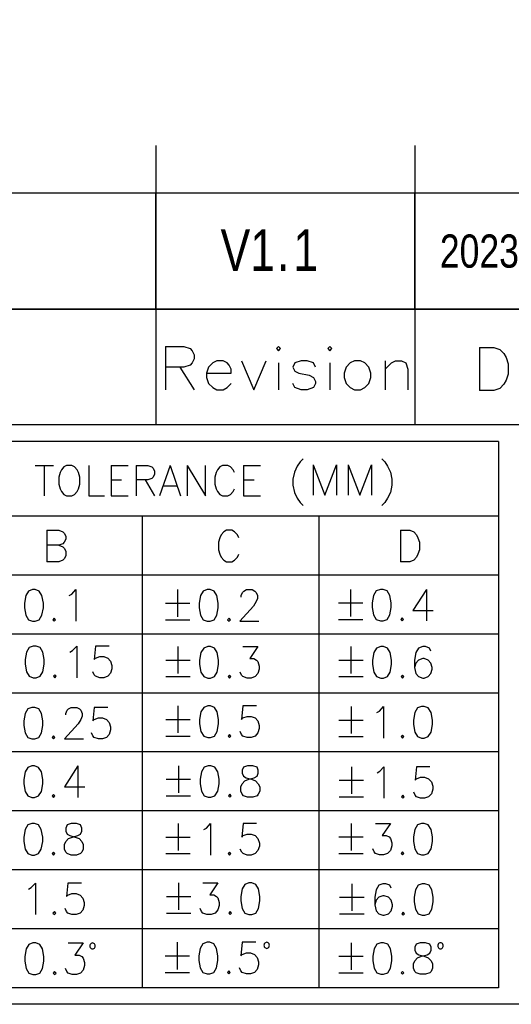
# Model space of a CAD drawing. Extents: x 0 to 189, y 4 to 276.
# Tile 3 of 6: x 138 to 161, y 4 to 51. Entities that reach past the tile are written whole.
import ezdxf

# ---------------------------------------------------------------- set-up
doc = ezdxf.new("R2010")
doc.units = 0
doc.header["$LTSCALE"] = 19.36
doc.layers.get('0').update_dxf_attribs({"linetype": 'CONTINUOUS'})
doc.styles.get("Standard").update_dxf_attribs({"font": 'txt', "width": 0.8})

msp = doc.modelspace()

# ---------------------------------------------------------------- linework, layer by layer
at = {"color": 0, "linetype": 'Continuous'}
for p, q in [((144.08, 45.028), (144.08, 31.562)), ((156.54, 45.028), (156.54, 31.562)), ((188.542, 42.726), (113.282, 42.726)), ((144.08, 37.144), (144.08, 42.726)), ((156.54, 37.144), (156.54, 42.726)), ((188.542, 37.144), (113.282, 37.144)), ((113.282, 37.144), (188.542, 37.144)), ((144.541, 35.339), (145.43, 35.339)), ((144.541, 35.339), (144.541, 33.263)), ((145.43, 35.339), (145.728, 35.239)), ((145.728, 35.239), (145.825, 35.142)), ((145.825, 35.142), (145.924, 34.944)), ((149.976, 35.339), (149.877, 35.239)), ((149.877, 35.239), (149.976, 35.142)), ((150.075, 35.239), (149.976, 35.339)), ((149.976, 35.142), (150.075, 35.239)), ((152.446, 35.339), (152.349, 35.239)), ((152.349, 35.239), (152.446, 35.142)), ((152.545, 35.239), (152.446, 35.339)), ((152.446, 35.142), (152.545, 35.239)), ((159.646, 35.303), (160.337, 35.303)), ((159.646, 35.303), (159.646, 33.228)), ((160.337, 35.303), (160.634, 35.204)), ((160.634, 35.204), (160.831, 35.006)), ((145.924, 34.745), (145.825, 34.549)), ((145.924, 34.944), (145.924, 34.745)), ((147.012, 34.646), (146.815, 34.549)), ((147.309, 34.646), (147.012, 34.646)), ((147.506, 34.549), (147.309, 34.646)), ((148.198, 34.646), (148.791, 33.263)), ((148.791, 33.263), (149.383, 34.646)), ((151.063, 34.646), (150.767, 34.549)), ((151.359, 34.646), (151.063, 34.646)), ((151.656, 34.549), (151.359, 34.646)), ((153.633, 34.646), (153.434, 34.549)), ((153.929, 34.646), (153.633, 34.646)), ((154.127, 34.549), (153.929, 34.646)), ((155.115, 34.646), (155.115, 33.263)), ((155.411, 34.549), (155.609, 34.646)), ((155.609, 34.646), (155.905, 34.646)), ((155.905, 34.646), (156.103, 34.549)), ((160.831, 35.006), (160.93, 34.809)), ((160.93, 34.809), (161.029, 34.512)), ((145.43, 34.35), (144.541, 34.35)), ((145.233, 34.35), (145.924, 33.263)), ((145.728, 34.45), (145.43, 34.35)), ((145.825, 34.549), (145.728, 34.45)), ((146.617, 34.35), (146.517, 34.053)), ((146.815, 34.549), (146.617, 34.35)), ((147.605, 34.45), (147.506, 34.549)), ((147.704, 34.251), (147.605, 34.45)), ((147.704, 34.053), (147.704, 34.251)), ((149.976, 34.549), (149.976, 33.263)), ((150.767, 34.549), (150.668, 34.35)), ((150.668, 34.35), (150.767, 34.152)), ((151.756, 34.35), (151.656, 34.549)), ((152.446, 34.549), (152.446, 33.263)), ((153.238, 34.35), (153.139, 34.053)), ((153.434, 34.549), (153.238, 34.35)), ((154.325, 34.35), (154.127, 34.549)), ((154.423, 34.053), (154.325, 34.35)), ((155.115, 34.251), (155.411, 34.549)), ((156.103, 34.549), (156.202, 34.251)), ((156.202, 34.251), (156.202, 33.263)), ((161.029, 34.512), (161.029, 34.018)), ((146.517, 34.053), (147.704, 34.053)), ((146.517, 34.053), (146.517, 33.856)), ((146.517, 33.856), (146.617, 33.559)), ((150.767, 34.152), (150.964, 34.053)), ((150.964, 34.053), (151.458, 33.955)), ((151.458, 33.955), (151.656, 33.856)), ((151.656, 33.856), (151.756, 33.658)), ((153.139, 34.053), (153.139, 33.856)), ((153.139, 33.856), (153.238, 33.559)), ((154.325, 33.559), (154.423, 33.856)), ((154.423, 33.856), (154.423, 34.053)), ((160.93, 33.722), (160.831, 33.523)), ((161.029, 34.018), (160.93, 33.722)), ((146.617, 33.559), (146.815, 33.362)), ((146.815, 33.362), (147.012, 33.263)), ((147.012, 33.263), (147.309, 33.263)), ((147.309, 33.263), (147.506, 33.362)), ((147.506, 33.362), (147.704, 33.559)), ((150.767, 33.362), (150.668, 33.559)), ((151.063, 33.263), (150.767, 33.362)), ((151.359, 33.263), (151.063, 33.263)), ((151.656, 33.362), (151.359, 33.263)), ((151.756, 33.559), (151.656, 33.362)), ((151.756, 33.658), (151.756, 33.559)), ((153.238, 33.559), (153.434, 33.362)), ((153.434, 33.362), (153.633, 33.263)), ((153.633, 33.263), (153.929, 33.263)), ((153.929, 33.263), (154.127, 33.362)), ((154.127, 33.362), (154.325, 33.559)), ((160.337, 33.228), (159.646, 33.228)), ((160.634, 33.325), (160.337, 33.228)), ((160.831, 33.523), (160.634, 33.325)), ((188.542, 31.562), (113.282, 31.562)), ((160.56, 30.771), (114.073, 30.771)), ((160.56, 30.771), (160.56, 4.444)), ((151.163, 29.929), (151.022, 29.789)), ((154.947, 29.929), (155.089, 29.789)), ((138.265, 29.616), (139.147, 29.616)), ((138.706, 29.616), (138.706, 28.142)), ((139.652, 29.544), (139.528, 29.405)), ((139.779, 29.616), (139.652, 29.544)), ((140.032, 29.616), (139.779, 29.616)), ((140.157, 29.544), (140.032, 29.616)), ((140.284, 29.405), (140.157, 29.544)), ((140.852, 29.616), (140.852, 28.142)), ((141.924, 29.616), (142.744, 29.616)), ((141.924, 29.616), (141.924, 28.142)), ((143.124, 29.616), (143.69, 29.616)), ((143.124, 29.616), (143.124, 28.142)), ((143.69, 29.616), (143.88, 29.544)), ((143.88, 29.544), (143.943, 29.475)), ((143.943, 29.475), (144.007, 29.335)), ((144.762, 29.616), (144.258, 28.142)), ((144.762, 29.616), (145.267, 28.142)), ((145.584, 29.616), (146.467, 28.142)), ((145.584, 29.616), (145.584, 28.142)), ((146.467, 28.142), (146.467, 29.616)), ((147.161, 29.544), (147.035, 29.405)), ((147.286, 29.616), (147.161, 29.544)), ((147.539, 29.616), (147.286, 29.616)), ((147.666, 29.544), (147.539, 29.616)), ((147.791, 29.405), (147.666, 29.544)), ((148.295, 29.616), (149.117, 29.616)), ((148.295, 29.616), (148.295, 28.142)), ((150.882, 29.578), (150.741, 29.297)), ((151.022, 29.789), (150.882, 29.578)), ((151.653, 29.648), (152.215, 28.176)), ((151.653, 29.648), (151.653, 28.176)), ((152.215, 28.176), (152.774, 29.648)), ((152.774, 29.648), (152.774, 28.176)), ((153.336, 29.648), (153.896, 28.176)), ((153.336, 29.648), (153.336, 28.176)), ((153.896, 28.176), (154.457, 29.648)), ((154.457, 29.648), (154.457, 28.176)), ((155.089, 29.789), (155.228, 29.578)), ((155.228, 29.578), (155.367, 29.297)), ((139.464, 29.266), (139.401, 29.054)), ((139.401, 29.054), (139.401, 28.704)), ((139.528, 29.405), (139.464, 29.266)), ((140.347, 29.266), (140.284, 29.405)), ((140.41, 29.054), (140.347, 29.266)), ((140.41, 28.704), (140.41, 29.054)), ((143.88, 28.985), (143.69, 28.913)), ((143.943, 29.054), (143.88, 28.985)), ((144.007, 29.194), (143.943, 29.054)), ((144.007, 29.335), (144.007, 29.194)), ((146.971, 29.266), (146.908, 29.054)), ((146.908, 29.054), (146.908, 28.704)), ((147.035, 29.405), (146.971, 29.266)), ((147.854, 29.266), (147.791, 29.405)), ((150.741, 29.297), (150.671, 28.947)), ((150.671, 28.947), (150.671, 28.668)), ((155.367, 29.297), (155.439, 28.947)), ((155.439, 28.947), (155.439, 28.668)), ((139.401, 28.704), (139.464, 28.493)), ((139.464, 28.493), (139.528, 28.353)), ((140.284, 28.353), (140.347, 28.493)), ((140.347, 28.493), (140.41, 28.704)), ((141.924, 28.913), (142.429, 28.913)), ((143.69, 28.913), (143.124, 28.913)), ((143.565, 28.913), (144.007, 28.142)), ((144.448, 28.634), (145.079, 28.634)), ((146.908, 28.704), (146.971, 28.493)), ((146.971, 28.493), (147.035, 28.353)), ((147.791, 28.353), (147.854, 28.493)), ((148.295, 28.913), (148.8, 28.913)), ((150.671, 28.668), (150.741, 28.317)), ((155.439, 28.668), (155.367, 28.317)), ((139.528, 28.353), (139.652, 28.212)), ((139.652, 28.212), (139.779, 28.142)), ((139.779, 28.142), (140.032, 28.142)), ((140.032, 28.142), (140.157, 28.212)), ((140.157, 28.212), (140.284, 28.353)), ((140.852, 28.142), (141.61, 28.142)), ((141.924, 28.142), (142.744, 28.142)), ((147.035, 28.353), (147.161, 28.212)), ((147.161, 28.212), (147.286, 28.142)), ((147.286, 28.142), (147.539, 28.142)), ((147.539, 28.142), (147.666, 28.212)), ((147.666, 28.212), (147.791, 28.353)), ((148.295, 28.142), (149.117, 28.142)), ((150.741, 28.317), (150.882, 28.037)), ((150.882, 28.037), (151.022, 27.825)), ((155.228, 28.037), (155.089, 27.825)), ((155.367, 28.317), (155.228, 28.037)), ((151.022, 27.825), (151.163, 27.686)), ((155.089, 27.825), (154.947, 27.686)), ((160.56, 27.173), (126.684, 27.173)), ((143.421, 27.173), (143.421, 4.444)), ((151.916, 27.173), (151.916, 4.444)), ((138.822, 26.491), (139.409, 26.491)), ((138.822, 26.491), (138.822, 24.97)), ((139.409, 26.491), (139.604, 26.419)), ((139.604, 26.419), (139.669, 26.347)), ((139.669, 26.347), (139.735, 26.201)), ((139.735, 26.201), (139.735, 26.058)), ((147.151, 26.13), (147.085, 25.912)), ((147.214, 26.273), (147.151, 26.13)), ((147.345, 26.419), (147.214, 26.273)), ((147.476, 26.491), (147.345, 26.419)), ((147.736, 26.491), (147.476, 26.491)), ((147.867, 26.419), (147.736, 26.491)), ((147.998, 26.273), (147.867, 26.419)), ((148.063, 26.13), (147.998, 26.273)), ((155.845, 26.491), (156.301, 26.491)), ((155.845, 26.491), (155.845, 24.97)), ((156.301, 26.491), (156.497, 26.419)), ((156.497, 26.419), (156.626, 26.273)), ((156.626, 26.273), (156.691, 26.13)), ((156.691, 26.13), (156.757, 25.912)), ((139.409, 25.766), (138.822, 25.766)), ((139.604, 25.84), (139.409, 25.766)), ((139.409, 25.766), (139.604, 25.695)), ((139.669, 25.912), (139.604, 25.84)), ((139.604, 25.695), (139.669, 25.623)), ((139.735, 26.058), (139.669, 25.912)), ((139.669, 25.623), (139.735, 25.477)), ((147.085, 25.912), (147.085, 25.549)), ((156.757, 25.912), (156.757, 25.549)), ((139.735, 25.26), (139.669, 25.114)), ((139.735, 25.477), (139.735, 25.26)), ((147.085, 25.549), (147.151, 25.331)), ((147.151, 25.331), (147.214, 25.188)), ((147.214, 25.188), (147.345, 25.042)), ((147.867, 25.042), (147.998, 25.188)), ((147.998, 25.188), (148.063, 25.331)), ((156.626, 25.188), (156.497, 25.042)), ((156.691, 25.331), (156.626, 25.188)), ((156.757, 25.549), (156.691, 25.331)), ((139.409, 24.97), (138.822, 24.97)), ((139.604, 25.042), (139.409, 24.97)), ((139.669, 25.114), (139.604, 25.042)), ((147.345, 25.042), (147.476, 24.97)), ((147.476, 24.97), (147.736, 24.97)), ((147.736, 24.97), (147.867, 25.042)), ((156.301, 24.97), (155.845, 24.97)), ((156.497, 25.042), (156.301, 24.97)), ((160.56, 24.332), (114.073, 24.332)), ((137.813, 23.34), (137.747, 22.979)), ((137.944, 23.558), (137.813, 23.34)), ((138.138, 23.632), (137.944, 23.558)), ((138.269, 23.632), (138.138, 23.632)), ((138.465, 23.558), (138.269, 23.632)), ((138.594, 23.34), (138.465, 23.558)), ((138.66, 22.979), (138.594, 23.34)), ((139.899, 23.34), (140.03, 23.414)), ((140.03, 23.414), (140.224, 23.632)), ((140.224, 23.632), (140.224, 22.109)), ((145.119, 23.632), (145.119, 22.326)), ((146.228, 23.342), (146.163, 22.979)), ((146.357, 23.56), (146.228, 23.342)), ((146.553, 23.632), (146.357, 23.56)), ((146.684, 23.632), (146.553, 23.632)), ((146.878, 23.56), (146.684, 23.632)), ((147.009, 23.342), (146.878, 23.56)), ((147.075, 22.979), (147.009, 23.342)), ((148.183, 23.342), (148.249, 23.486)), ((148.183, 23.268), (148.183, 23.342)), ((148.249, 23.486), (148.314, 23.56)), ((148.314, 23.56), (148.443, 23.632)), ((148.443, 23.632), (148.705, 23.632)), ((148.705, 23.632), (148.836, 23.56)), ((148.836, 23.56), (148.901, 23.486)), ((148.901, 23.486), (148.965, 23.342)), ((148.965, 23.342), (148.965, 23.197)), ((153.448, 23.642), (153.448, 22.337)), ((154.557, 23.353), (154.491, 22.99)), ((154.687, 23.57), (154.557, 23.353)), ((154.884, 23.642), (154.687, 23.57)), ((155.013, 23.642), (154.884, 23.642)), ((155.209, 23.57), (155.013, 23.642)), ((155.34, 23.353), (155.209, 23.57)), ((155.405, 22.99), (155.34, 23.353)), ((157.101, 23.642), (156.449, 22.628)), ((157.101, 23.642), (157.101, 22.12)), ((137.747, 22.979), (137.747, 22.761)), ((138.66, 22.761), (138.66, 22.979)), ((144.532, 22.979), (145.706, 22.979)), ((146.163, 22.979), (146.163, 22.761)), ((147.075, 22.761), (147.075, 22.979)), ((148.771, 22.835), (148.118, 22.109)), ((148.901, 23.051), (148.771, 22.835)), ((148.965, 23.197), (148.901, 23.051)), ((152.863, 22.99), (154.035, 22.99)), ((154.491, 22.99), (154.491, 22.772)), ((154.491, 22.772), (154.557, 22.411)), ((155.34, 22.411), (155.405, 22.772)), ((155.405, 22.772), (155.405, 22.99)), ((137.747, 22.761), (137.813, 22.398)), ((137.813, 22.398), (137.944, 22.181)), ((138.465, 22.181), (138.594, 22.398)), ((138.594, 22.398), (138.66, 22.761)), ((146.163, 22.761), (146.228, 22.4)), ((146.228, 22.4), (146.357, 22.183)), ((146.878, 22.183), (147.009, 22.4)), ((147.009, 22.4), (147.075, 22.761)), ((154.557, 22.411), (154.687, 22.193)), ((155.209, 22.193), (155.34, 22.411)), ((156.449, 22.628), (157.426, 22.628)), ((137.944, 22.181), (138.138, 22.109)), ((138.138, 22.109), (138.269, 22.109)), ((138.269, 22.109), (138.465, 22.181)), ((139.181, 22.255), (139.116, 22.181)), ((139.116, 22.181), (139.181, 22.109)), ((139.247, 22.181), (139.181, 22.255)), ((139.181, 22.109), (139.247, 22.181)), ((144.532, 22.183), (145.706, 22.183)), ((146.357, 22.183), (146.553, 22.109)), ((146.553, 22.109), (146.684, 22.109)), ((146.684, 22.109), (146.878, 22.183)), ((147.596, 22.255), (147.531, 22.183)), ((147.531, 22.183), (147.596, 22.109)), ((147.662, 22.183), (147.596, 22.255)), ((147.596, 22.109), (147.662, 22.183)), ((148.118, 22.109), (149.03, 22.109)), ((152.863, 22.193), (154.035, 22.193)), ((154.687, 22.193), (154.884, 22.12)), ((154.884, 22.12), (155.013, 22.12)), ((155.013, 22.12), (155.209, 22.193)), ((155.927, 22.265), (155.862, 22.193)), ((155.862, 22.193), (155.927, 22.12)), ((155.993, 22.193), (155.927, 22.265)), ((155.927, 22.12), (155.993, 22.193)), ((160.56, 21.491), (114.073, 21.491)), ((138.176, 20.91), (137.982, 20.838)), ((138.307, 20.91), (138.176, 20.91)), ((138.503, 20.838), (138.307, 20.91)), ((140.068, 20.692), (140.265, 20.91)), ((140.265, 20.91), (140.265, 19.387)), ((141.177, 20.91), (141.111, 20.257)), ((141.829, 20.91), (141.177, 20.91)), ((145.138, 20.888), (145.138, 19.583)), ((146.572, 20.888), (146.378, 20.817)), ((146.703, 20.888), (146.572, 20.888)), ((146.9, 20.817), (146.703, 20.888)), ((148.268, 20.888), (148.986, 20.888)), ((148.986, 20.888), (148.593, 20.308)), ((153.463, 20.888), (153.463, 19.583)), ((154.899, 20.888), (154.702, 20.817)), ((155.027, 20.888), (154.899, 20.888)), ((155.224, 20.817), (155.027, 20.888)), ((156.92, 20.888), (156.723, 20.817)), ((157.05, 20.888), (156.92, 20.888)), ((157.245, 20.817), (157.05, 20.888)), ((137.851, 20.62), (137.785, 20.257)), ((137.982, 20.838), (137.851, 20.62)), ((138.634, 20.62), (138.503, 20.838)), ((138.698, 20.257), (138.634, 20.62)), ((139.937, 20.62), (140.068, 20.692)), ((141.177, 20.329), (141.371, 20.403)), ((141.371, 20.403), (141.567, 20.403)), ((141.567, 20.403), (141.764, 20.329)), ((146.247, 20.599), (146.182, 20.236)), ((146.378, 20.817), (146.247, 20.599)), ((147.028, 20.599), (146.9, 20.817)), ((147.094, 20.236), (147.028, 20.599)), ((154.571, 20.599), (154.506, 20.236)), ((154.702, 20.817), (154.571, 20.599)), ((155.355, 20.599), (155.224, 20.817)), ((155.42, 20.236), (155.355, 20.599)), ((156.592, 20.599), (156.529, 20.236)), ((156.723, 20.817), (156.592, 20.599)), ((157.31, 20.671), (157.245, 20.817)), ((137.785, 20.257), (137.785, 20.04)), ((137.785, 20.04), (137.851, 19.676)), ((138.634, 19.676), (138.698, 20.04)), ((138.698, 20.04), (138.698, 20.257)), ((141.111, 20.257), (141.177, 20.329)), ((141.764, 20.329), (141.893, 20.185)), ((141.893, 20.185), (141.958, 19.968)), ((141.958, 19.968), (141.958, 19.822)), ((144.551, 20.236), (145.725, 20.236)), ((146.182, 20.236), (146.182, 20.018)), ((146.182, 20.018), (146.247, 19.655)), ((147.028, 19.655), (147.094, 20.018)), ((147.094, 20.018), (147.094, 20.236)), ((148.593, 20.308), (148.79, 20.308)), ((148.79, 20.308), (148.92, 20.236)), ((148.92, 20.236), (148.986, 20.164)), ((148.986, 20.164), (149.051, 19.947)), ((149.051, 19.947), (149.051, 19.801)), ((152.876, 20.236), (154.05, 20.236)), ((154.506, 20.236), (154.506, 20.018)), ((154.506, 20.018), (154.571, 19.655)), ((155.355, 19.655), (155.42, 20.018)), ((155.42, 20.018), (155.42, 20.236)), ((156.529, 20.236), (156.529, 19.873)), ((156.592, 20.09), (156.529, 19.873)), ((156.723, 20.236), (156.592, 20.09)), ((156.92, 20.308), (156.723, 20.236)), ((156.985, 20.308), (156.92, 20.308)), ((157.179, 20.236), (156.985, 20.308)), ((157.31, 20.09), (157.179, 20.236)), ((157.376, 19.873), (157.31, 20.09)), ((137.851, 19.676), (137.982, 19.461)), ((137.982, 19.461), (138.176, 19.387)), ((138.307, 19.387), (138.503, 19.461)), ((138.503, 19.461), (138.634, 19.676)), ((139.219, 19.533), (139.156, 19.461)), ((139.156, 19.461), (139.219, 19.387)), ((139.285, 19.461), (139.219, 19.533)), ((139.219, 19.387), (139.285, 19.461)), ((141.111, 19.533), (141.046, 19.676)), ((141.177, 19.461), (141.111, 19.533)), ((141.371, 19.387), (141.177, 19.461)), ((141.764, 19.461), (141.567, 19.387)), ((141.893, 19.605), (141.764, 19.461)), ((141.958, 19.822), (141.893, 19.605)), ((146.247, 19.655), (146.378, 19.438)), ((146.9, 19.438), (147.028, 19.655)), ((147.615, 19.512), (147.55, 19.438)), ((147.681, 19.438), (147.615, 19.512)), ((148.202, 19.512), (148.137, 19.655)), ((148.268, 19.438), (148.202, 19.512)), ((148.986, 19.583), (148.855, 19.438)), ((149.051, 19.801), (148.986, 19.583)), ((154.571, 19.655), (154.702, 19.438)), ((155.224, 19.438), (155.355, 19.655)), ((155.942, 19.512), (155.876, 19.438)), ((156.007, 19.438), (155.942, 19.512)), ((156.529, 19.873), (156.592, 19.583)), ((156.592, 19.583), (156.723, 19.438)), ((157.179, 19.438), (157.31, 19.583)), ((157.31, 19.583), (157.376, 19.801)), ((157.376, 19.801), (157.376, 19.873)), ((138.176, 19.387), (138.307, 19.387)), ((141.567, 19.387), (141.371, 19.387)), ((144.551, 19.438), (145.725, 19.438)), ((146.378, 19.438), (146.572, 19.366)), ((146.572, 19.366), (146.703, 19.366)), ((146.703, 19.366), (146.9, 19.438)), ((147.55, 19.438), (147.615, 19.366)), ((147.615, 19.366), (147.681, 19.438)), ((148.464, 19.366), (148.268, 19.438)), ((148.659, 19.366), (148.464, 19.366)), ((148.855, 19.438), (148.659, 19.366)), ((152.876, 19.438), (154.05, 19.438)), ((154.702, 19.438), (154.899, 19.366)), ((154.899, 19.366), (155.027, 19.366)), ((155.027, 19.366), (155.224, 19.438)), ((155.876, 19.438), (155.942, 19.366)), ((155.942, 19.366), (156.007, 19.438)), ((156.723, 19.438), (156.92, 19.366)), ((156.92, 19.366), (156.985, 19.366)), ((156.985, 19.366), (157.179, 19.438)), ((160.56, 18.649), (114.073, 18.649)), ((145.138, 18.029), (145.138, 16.724)), ((146.572, 18.029), (146.378, 17.955)), ((146.703, 18.029), (146.572, 18.029)), ((146.9, 17.955), (146.703, 18.029)), ((148.268, 18.029), (148.202, 17.377)), ((148.92, 18.029), (148.268, 18.029)), ((137.788, 17.67), (137.722, 17.309)), ((137.918, 17.888), (137.788, 17.67)), ((138.113, 17.959), (137.918, 17.888)), ((138.244, 17.959), (138.113, 17.959)), ((138.44, 17.888), (138.244, 17.959)), ((138.569, 17.67), (138.44, 17.888)), ((138.634, 17.309), (138.569, 17.67)), ((139.743, 17.67), (139.808, 17.816)), ((139.743, 17.598), (139.743, 17.67)), ((139.808, 17.816), (139.874, 17.888)), ((139.874, 17.888), (140.005, 17.959)), ((140.005, 17.959), (140.265, 17.959)), ((140.265, 17.959), (140.396, 17.888)), ((140.396, 17.888), (140.461, 17.816)), ((140.461, 17.816), (140.526, 17.67)), ((140.526, 17.67), (140.526, 17.527)), ((141.113, 17.959), (141.048, 17.309)), ((141.764, 17.959), (141.113, 17.959)), ((146.247, 17.74), (146.182, 17.377)), ((146.378, 17.955), (146.247, 17.74)), ((147.028, 17.74), (146.9, 17.955)), ((147.094, 17.377), (147.028, 17.74)), ((153.471, 18), (153.471, 16.697)), ((154.711, 17.71), (154.842, 17.782)), ((154.842, 17.782), (155.036, 18)), ((155.036, 18), (155.036, 16.479)), ((156.537, 17.71), (156.472, 17.347)), ((156.666, 17.928), (156.537, 17.71)), ((156.863, 18), (156.666, 17.928)), ((156.993, 18), (156.863, 18)), ((157.188, 17.928), (156.993, 18)), ((157.319, 17.71), (157.188, 17.928)), ((157.384, 17.347), (157.319, 17.71)), ((137.722, 17.309), (137.722, 17.092)), ((137.722, 17.092), (137.788, 16.728)), ((138.569, 16.728), (138.634, 17.092)), ((138.634, 17.092), (138.634, 17.309)), ((140.33, 17.163), (139.678, 16.439)), ((140.461, 17.381), (140.33, 17.163)), ((140.526, 17.527), (140.461, 17.381)), ((141.048, 17.309), (141.113, 17.381)), ((141.113, 17.381), (141.308, 17.453)), ((141.308, 17.453), (141.504, 17.453)), ((141.504, 17.453), (141.698, 17.381)), ((141.698, 17.381), (141.829, 17.235)), ((141.829, 17.235), (141.895, 17.018)), ((144.551, 17.377), (145.725, 17.377)), ((146.182, 17.377), (146.182, 17.159)), ((146.182, 17.159), (146.247, 16.796)), ((147.028, 16.796), (147.094, 17.159)), ((147.094, 17.159), (147.094, 17.377)), ((148.202, 17.377), (148.268, 17.448)), ((148.268, 17.448), (148.464, 17.522)), ((148.464, 17.522), (148.659, 17.522)), ((148.659, 17.522), (148.855, 17.448)), ((148.855, 17.448), (148.986, 17.305)), ((148.986, 17.305), (149.051, 17.087)), ((149.051, 17.087), (149.051, 16.942)), ((152.884, 17.347), (154.058, 17.347)), ((156.472, 17.347), (156.472, 17.13)), ((156.472, 17.13), (156.537, 16.768)), ((157.319, 16.768), (157.384, 17.13)), ((157.384, 17.13), (157.384, 17.347)), ((137.788, 16.728), (137.918, 16.511)), ((138.44, 16.511), (138.569, 16.728)), ((141.048, 16.583), (140.983, 16.728)), ((141.829, 16.657), (141.698, 16.511)), ((141.895, 16.874), (141.829, 16.657)), ((141.895, 17.018), (141.895, 16.874)), ((146.247, 16.796), (146.378, 16.578)), ((146.9, 16.578), (147.028, 16.796)), ((147.615, 16.652), (147.55, 16.578)), ((147.681, 16.578), (147.615, 16.652)), ((148.202, 16.652), (148.137, 16.796)), ((148.268, 16.578), (148.202, 16.652)), ((148.986, 16.724), (148.855, 16.578)), ((149.051, 16.942), (148.986, 16.724)), ((155.95, 16.623), (155.885, 16.551)), ((156.014, 16.551), (155.95, 16.623)), ((156.537, 16.768), (156.666, 16.551)), ((157.188, 16.551), (157.319, 16.768)), ((137.918, 16.511), (138.113, 16.439)), ((138.113, 16.439), (138.244, 16.439)), ((138.244, 16.439), (138.44, 16.511)), ((139.156, 16.583), (139.09, 16.511)), ((139.09, 16.511), (139.156, 16.439)), ((139.221, 16.511), (139.156, 16.583)), ((139.156, 16.439), (139.221, 16.511)), ((139.678, 16.439), (140.592, 16.439)), ((141.113, 16.511), (141.048, 16.583)), ((141.308, 16.439), (141.113, 16.511)), ((141.504, 16.439), (141.308, 16.439)), ((141.698, 16.511), (141.504, 16.439)), ((144.551, 16.578), (145.725, 16.578)), ((146.378, 16.578), (146.572, 16.507)), ((146.572, 16.507), (146.703, 16.507)), ((146.703, 16.507), (146.9, 16.578)), ((147.55, 16.578), (147.615, 16.507)), ((147.615, 16.507), (147.681, 16.578)), ((148.464, 16.507), (148.268, 16.578)), ((148.659, 16.507), (148.464, 16.507)), ((148.855, 16.578), (148.659, 16.507)), ((152.884, 16.551), (154.058, 16.551)), ((155.885, 16.551), (155.95, 16.479)), ((155.95, 16.479), (156.014, 16.551)), ((156.666, 16.551), (156.863, 16.479)), ((156.863, 16.479), (156.993, 16.479)), ((156.993, 16.479), (157.188, 16.551)), ((160.56, 15.808), (114.073, 15.808)), ((137.781, 14.851), (137.716, 14.49)), ((137.912, 15.069), (137.781, 14.851)), ((138.109, 15.142), (137.912, 15.069)), ((138.237, 15.142), (138.109, 15.142)), ((138.434, 15.069), (138.237, 15.142)), ((138.565, 14.851), (138.434, 15.069)), ((138.63, 14.49), (138.565, 14.851)), ((140.326, 15.142), (139.673, 14.127)), ((140.326, 15.142), (140.326, 13.62)), ((145.162, 15.149), (145.162, 13.846)), ((146.27, 14.86), (146.205, 14.498)), ((146.399, 15.077), (146.27, 14.86)), ((146.595, 15.149), (146.399, 15.077)), ((146.726, 15.149), (146.595, 15.149)), ((146.921, 15.077), (146.726, 15.149)), ((147.052, 14.86), (146.921, 15.077)), ((147.117, 14.498), (147.052, 14.86)), ((148.291, 15.077), (148.226, 14.933)), ((148.226, 14.933), (148.226, 14.788)), ((148.226, 14.788), (148.291, 14.642)), ((148.485, 15.149), (148.291, 15.077)), ((148.747, 15.149), (148.485, 15.149)), ((148.944, 15.077), (148.747, 15.149)), ((149.007, 14.933), (148.944, 15.077)), ((148.944, 14.642), (149.007, 14.788)), ((149.007, 14.788), (149.007, 14.933)), ((153.488, 15.098), (153.488, 13.795)), ((154.728, 14.809), (154.859, 14.881)), ((154.859, 14.881), (155.053, 15.098)), ((155.053, 15.098), (155.053, 13.578)), ((156.618, 15.098), (156.552, 14.446)), ((157.27, 15.098), (156.618, 15.098)), ((137.716, 14.49), (137.716, 14.272)), ((137.716, 14.272), (137.781, 13.909)), ((138.565, 13.909), (138.63, 14.272)), ((138.63, 14.272), (138.63, 14.49)), ((144.575, 14.498), (145.747, 14.498)), ((146.205, 14.498), (146.205, 14.281)), ((146.205, 14.281), (146.27, 13.918)), ((147.052, 13.918), (147.117, 14.281)), ((147.117, 14.281), (147.117, 14.498)), ((148.16, 14.135), (148.226, 14.281)), ((148.226, 14.281), (148.357, 14.425)), ((148.291, 14.642), (148.42, 14.57)), ((148.357, 14.425), (148.551, 14.498)), ((148.42, 14.57), (148.682, 14.498)), ((148.551, 14.498), (148.813, 14.57)), ((148.682, 14.498), (148.878, 14.425)), ((148.813, 14.57), (148.944, 14.642)), ((148.878, 14.425), (149.007, 14.281)), ((149.007, 14.281), (149.072, 14.135)), ((152.901, 14.446), (154.075, 14.446)), ((156.552, 14.446), (156.618, 14.52)), ((156.618, 14.52), (156.814, 14.591)), ((156.814, 14.591), (157.008, 14.591)), ((157.008, 14.591), (157.205, 14.52)), ((157.205, 14.52), (157.336, 14.374)), ((157.336, 14.374), (157.401, 14.156)), ((137.781, 13.909), (137.912, 13.692)), ((138.434, 13.692), (138.565, 13.909)), ((139.152, 13.764), (139.086, 13.692)), ((139.217, 13.692), (139.152, 13.764)), ((139.673, 14.127), (140.651, 14.127)), ((146.27, 13.918), (146.399, 13.7)), ((146.921, 13.7), (147.052, 13.918)), ((147.639, 13.772), (147.573, 13.7)), ((147.704, 13.7), (147.639, 13.772)), ((148.16, 13.918), (148.16, 14.135)), ((148.226, 13.772), (148.16, 13.918)), ((148.291, 13.7), (148.226, 13.772)), ((149.007, 13.772), (148.944, 13.7)), ((149.072, 13.918), (149.007, 13.772)), ((149.072, 14.135), (149.072, 13.918)), ((156.552, 13.721), (156.487, 13.867)), ((157.336, 13.795), (157.205, 13.65)), ((157.401, 14.013), (157.336, 13.795)), ((157.401, 14.156), (157.401, 14.013)), ((137.912, 13.692), (138.109, 13.62)), ((138.109, 13.62), (138.237, 13.62)), ((138.237, 13.62), (138.434, 13.692)), ((139.086, 13.692), (139.152, 13.62)), ((139.152, 13.62), (139.217, 13.692)), ((144.575, 13.7), (145.747, 13.7)), ((146.399, 13.7), (146.595, 13.628)), ((146.595, 13.628), (146.726, 13.628)), ((146.726, 13.628), (146.921, 13.7)), ((147.573, 13.7), (147.639, 13.628)), ((147.639, 13.628), (147.704, 13.7)), ((148.485, 13.628), (148.291, 13.7)), ((148.747, 13.628), (148.485, 13.628)), ((148.944, 13.7), (148.747, 13.628)), ((152.901, 13.65), (154.075, 13.65)), ((155.965, 13.721), (155.902, 13.65)), ((155.902, 13.65), (155.965, 13.578)), ((156.031, 13.65), (155.965, 13.721)), ((155.965, 13.578), (156.031, 13.65)), ((156.618, 13.65), (156.552, 13.721)), ((156.814, 13.578), (156.618, 13.65)), ((157.008, 13.578), (156.814, 13.578)), ((157.205, 13.65), (157.008, 13.578)), ((160.56, 12.967), (114.073, 12.967)), ((138.106, 12.363), (137.91, 12.292)), ((138.237, 12.363), (138.106, 12.363)), ((138.432, 12.292), (138.237, 12.363)), ((139.996, 12.363), (139.802, 12.292)), ((140.258, 12.363), (139.996, 12.363)), ((140.455, 12.292), (140.258, 12.363)), ((145.143, 12.361), (145.143, 11.056)), ((146.511, 12.144), (146.707, 12.361)), ((146.707, 12.361), (146.707, 10.839)), ((148.272, 12.361), (148.207, 11.709)), ((148.925, 12.361), (148.272, 12.361)), ((153.471, 12.37), (153.471, 11.065)), ((154.645, 12.37), (155.363, 12.37)), ((155.363, 12.37), (154.973, 11.789)), ((156.863, 12.37), (156.668, 12.296)), ((156.993, 12.37), (156.863, 12.37)), ((157.19, 12.296), (156.993, 12.37)), ((137.781, 12.074), (137.716, 11.711)), ((137.91, 12.292), (137.781, 12.074)), ((138.563, 12.074), (138.432, 12.292)), ((138.628, 11.711), (138.563, 12.074)), ((139.802, 12.292), (139.737, 12.146)), ((139.737, 12.146), (139.737, 12.002)), ((139.737, 12.002), (139.802, 11.857)), ((140.518, 12.146), (140.455, 12.292)), ((140.455, 11.857), (140.518, 12.002)), ((140.518, 12.002), (140.518, 12.146)), ((146.382, 12.07), (146.511, 12.144)), ((156.537, 12.078), (156.472, 11.717)), ((156.668, 12.296), (156.537, 12.078)), ((157.319, 12.078), (157.19, 12.296)), ((157.384, 11.717), (157.319, 12.078)), ((137.716, 11.711), (137.716, 11.493)), ((137.716, 11.493), (137.781, 11.132)), ((138.563, 11.132), (138.628, 11.493)), ((138.628, 11.493), (138.628, 11.711)), ((139.671, 11.35), (139.737, 11.493)), ((139.737, 11.493), (139.868, 11.639)), ((139.802, 11.857), (139.933, 11.785)), ((139.868, 11.639), (140.062, 11.711)), ((139.933, 11.785), (140.193, 11.711)), ((140.062, 11.711), (140.324, 11.785)), ((140.193, 11.711), (140.389, 11.639)), ((140.324, 11.785), (140.455, 11.857)), ((140.389, 11.639), (140.518, 11.493)), ((140.518, 11.493), (140.583, 11.35)), ((144.556, 11.709), (145.73, 11.709)), ((148.207, 11.709), (148.272, 11.781)), ((148.272, 11.781), (148.469, 11.852)), ((148.469, 11.852), (148.663, 11.852)), ((148.663, 11.852), (148.859, 11.781)), ((148.859, 11.781), (148.99, 11.637)), ((148.99, 11.637), (149.056, 11.42)), ((149.056, 11.42), (149.056, 11.274)), ((152.886, 11.717), (154.058, 11.717)), ((154.973, 11.789), (155.167, 11.789)), ((155.167, 11.789), (155.298, 11.717)), ((155.298, 11.717), (155.363, 11.643)), ((155.363, 11.643), (155.429, 11.426)), ((155.429, 11.426), (155.429, 11.282)), ((156.472, 11.717), (156.472, 11.5)), ((156.472, 11.5), (156.537, 11.137)), ((157.319, 11.137), (157.384, 11.5)), ((157.384, 11.5), (157.384, 11.717)), ((137.781, 11.132), (137.91, 10.915)), ((137.91, 10.915), (138.106, 10.841)), ((138.237, 10.841), (138.432, 10.915)), ((138.432, 10.915), (138.563, 11.132)), ((139.15, 10.987), (139.084, 10.915)), ((139.084, 10.915), (139.15, 10.841)), ((139.215, 10.915), (139.15, 10.987)), ((139.15, 10.841), (139.215, 10.915)), ((139.671, 11.132), (139.671, 11.35)), ((139.737, 10.987), (139.671, 11.132)), ((139.802, 10.915), (139.737, 10.987)), ((139.996, 10.841), (139.802, 10.915)), ((140.455, 10.915), (140.258, 10.841)), ((140.518, 10.987), (140.455, 10.915)), ((140.583, 11.132), (140.518, 10.987)), ((140.583, 11.35), (140.583, 11.132)), ((144.556, 10.911), (145.73, 10.911)), ((147.62, 10.985), (147.554, 10.911)), ((147.554, 10.911), (147.62, 10.839)), ((147.685, 10.911), (147.62, 10.985)), ((147.62, 10.839), (147.685, 10.911)), ((148.207, 10.985), (148.141, 11.128)), ((148.272, 10.911), (148.207, 10.985)), ((148.469, 10.839), (148.272, 10.911)), ((148.859, 10.911), (148.663, 10.839)), ((148.99, 11.056), (148.859, 10.911)), ((149.056, 11.274), (148.99, 11.056)), ((152.886, 10.919), (154.058, 10.919)), ((154.58, 10.991), (154.516, 11.137)), ((154.645, 10.919), (154.58, 10.991)), ((154.842, 10.847), (154.645, 10.919)), ((155.232, 10.919), (155.038, 10.847)), ((155.363, 11.065), (155.232, 10.919)), ((155.429, 11.282), (155.363, 11.065)), ((155.95, 10.991), (155.885, 10.919)), ((155.885, 10.919), (155.95, 10.847)), ((156.016, 10.919), (155.95, 10.991)), ((155.95, 10.847), (156.016, 10.919)), ((156.537, 11.137), (156.668, 10.919)), ((156.668, 10.919), (156.863, 10.847)), ((156.993, 10.847), (157.19, 10.919)), ((157.19, 10.919), (157.319, 11.137)), ((138.106, 10.841), (138.237, 10.841)), ((140.258, 10.841), (139.996, 10.841)), ((148.663, 10.839), (148.469, 10.839)), ((155.038, 10.847), (154.842, 10.847)), ((156.863, 10.847), (156.993, 10.847)), ((160.56, 10.126), (114.073, 10.126)), ((138.081, 9.278), (138.277, 9.496)), ((138.277, 9.496), (138.277, 7.973)), ((139.842, 9.496), (139.777, 8.843)), ((140.495, 9.496), (139.842, 9.496)), ((145.168, 9.502), (145.168, 8.197)), ((146.342, 9.502), (147.058, 9.502)), ((147.058, 9.502), (146.667, 8.921)), ((148.557, 9.502), (148.363, 9.428)), ((148.688, 9.502), (148.557, 9.502)), ((148.885, 9.428), (148.688, 9.502)), ((137.95, 9.204), (138.081, 9.278)), ((148.232, 9.211), (148.167, 8.85)), ((148.363, 9.428), (148.232, 9.211)), ((149.015, 9.211), (148.885, 9.428)), ((149.079, 8.85), (149.015, 9.211)), ((153.507, 9.464), (153.507, 8.161)), ((154.681, 9.175), (154.616, 8.812)), ((154.81, 9.392), (154.681, 9.175)), ((155.006, 9.464), (154.81, 9.392)), ((155.137, 9.464), (155.006, 9.464)), ((155.332, 9.392), (155.137, 9.464)), ((155.397, 9.247), (155.332, 9.392)), ((156.571, 9.175), (156.506, 8.812)), ((156.702, 9.392), (156.571, 9.175)), ((156.898, 9.464), (156.702, 9.392)), ((157.027, 9.464), (156.898, 9.464)), ((157.224, 9.392), (157.027, 9.464)), ((157.355, 9.175), (157.224, 9.392)), ((157.42, 8.812), (157.355, 9.175)), ((139.777, 8.843), (139.842, 8.915)), ((139.842, 8.915), (140.037, 8.987)), ((140.037, 8.987), (140.233, 8.987)), ((140.233, 8.987), (140.429, 8.915)), ((140.429, 8.915), (140.56, 8.769)), ((140.56, 8.769), (140.624, 8.552)), ((140.624, 8.552), (140.624, 8.408)), ((144.581, 8.85), (145.755, 8.85)), ((146.667, 8.921), (146.864, 8.921)), ((146.864, 8.921), (146.992, 8.85)), ((146.992, 8.85), (147.058, 8.776)), ((147.058, 8.776), (147.123, 8.558)), ((147.123, 8.558), (147.123, 8.415)), ((148.167, 8.85), (148.167, 8.632)), ((148.167, 8.632), (148.232, 8.269)), ((149.015, 8.269), (149.079, 8.632)), ((149.079, 8.632), (149.079, 8.85)), ((152.92, 8.812), (154.094, 8.812)), ((154.616, 8.812), (154.616, 8.451)), ((154.681, 8.668), (154.616, 8.451)), ((154.81, 8.812), (154.681, 8.668)), ((155.006, 8.886), (154.81, 8.812)), ((155.072, 8.886), (155.006, 8.886)), ((155.268, 8.812), (155.072, 8.886)), ((155.397, 8.668), (155.268, 8.812)), ((155.462, 8.451), (155.397, 8.668)), ((156.506, 8.812), (156.506, 8.596)), ((156.506, 8.596), (156.571, 8.233)), ((157.355, 8.233), (157.42, 8.596)), ((157.42, 8.596), (157.42, 8.812)), ((139.19, 8.117), (139.124, 8.045)), ((139.255, 8.045), (139.19, 8.117)), ((139.777, 8.117), (139.711, 8.263)), ((139.842, 8.045), (139.777, 8.117)), ((140.56, 8.191), (140.429, 8.045)), ((140.624, 8.408), (140.56, 8.191)), ((146.277, 8.125), (146.211, 8.269)), ((146.342, 8.051), (146.277, 8.125)), ((147.058, 8.197), (146.927, 8.051)), ((147.123, 8.415), (147.058, 8.197)), ((147.645, 8.125), (147.58, 8.051)), ((147.71, 8.051), (147.645, 8.125)), ((148.232, 8.269), (148.363, 8.051)), ((148.885, 8.051), (149.015, 8.269)), ((154.616, 8.451), (154.681, 8.161)), ((154.681, 8.161), (154.81, 8.015)), ((155.268, 8.015), (155.397, 8.161)), ((155.397, 8.161), (155.462, 8.379)), ((155.462, 8.379), (155.462, 8.451)), ((155.984, 8.087), (155.919, 8.015)), ((156.05, 8.015), (155.984, 8.087)), ((156.571, 8.233), (156.702, 8.015)), ((157.224, 8.015), (157.355, 8.233)), ((139.124, 8.045), (139.19, 7.973)), ((139.19, 7.973), (139.255, 8.045)), ((140.037, 7.973), (139.842, 8.045)), ((140.233, 7.973), (140.037, 7.973)), ((140.429, 8.045), (140.233, 7.973)), ((144.581, 8.051), (145.755, 8.051)), ((146.536, 7.98), (146.342, 8.051)), ((146.733, 7.98), (146.536, 7.98)), ((146.927, 8.051), (146.733, 7.98)), ((147.58, 8.051), (147.645, 7.98)), ((147.645, 7.98), (147.71, 8.051)), ((148.363, 8.051), (148.557, 7.98)), ((148.557, 7.98), (148.688, 7.98)), ((148.688, 7.98), (148.885, 8.051)), ((152.92, 8.015), (154.094, 8.015)), ((154.81, 8.015), (155.006, 7.944)), ((155.006, 7.944), (155.072, 7.944)), ((155.072, 7.944), (155.268, 8.015)), ((155.919, 8.015), (155.984, 7.944)), ((155.984, 7.944), (156.05, 8.015)), ((156.702, 8.015), (156.898, 7.944)), ((156.898, 7.944), (157.027, 7.944)), ((157.027, 7.944), (157.224, 8.015)), ((160.56, 7.285), (114.073, 7.285)), ((137.836, 6.318), (137.771, 5.957)), ((137.967, 6.535), (137.836, 6.318)), ((138.161, 6.609), (137.967, 6.535)), ((138.292, 6.609), (138.161, 6.609)), ((138.489, 6.535), (138.292, 6.609)), ((138.617, 6.318), (138.489, 6.535)), ((138.683, 5.957), (138.617, 6.318)), ((139.857, 6.609), (140.575, 6.609)), ((140.575, 6.609), (140.182, 6.028)), ((140.904, 6.501), (140.9, 6.463)), ((140.9, 6.463), (140.904, 6.425)), ((140.917, 6.535), (140.904, 6.501)), ((140.904, 6.425), (140.917, 6.392)), ((140.938, 6.567), (140.917, 6.535)), ((140.917, 6.392), (140.938, 6.362)), ((140.966, 6.59), (140.938, 6.567)), ((140.938, 6.362), (140.966, 6.339)), ((140.997, 6.603), (140.966, 6.59)), ((140.966, 6.339), (140.997, 6.324)), ((141.031, 6.609), (140.997, 6.603)), ((140.997, 6.324), (141.031, 6.318)), ((141.065, 6.603), (141.031, 6.609)), ((141.031, 6.318), (141.065, 6.324)), ((141.097, 6.59), (141.065, 6.603)), ((141.065, 6.324), (141.097, 6.339)), ((141.124, 6.567), (141.097, 6.59)), ((141.097, 6.339), (141.124, 6.362)), ((141.143, 6.535), (141.124, 6.567)), ((141.124, 6.362), (141.143, 6.392)), ((141.156, 6.501), (141.143, 6.535)), ((141.143, 6.392), (141.156, 6.425)), ((141.162, 6.463), (141.156, 6.501)), ((141.156, 6.425), (141.162, 6.463)), ((145.107, 6.639), (145.107, 5.336)), ((146.215, 6.349), (146.15, 5.986)), ((146.344, 6.567), (146.215, 6.349)), ((146.541, 6.639), (146.344, 6.567)), ((146.671, 6.639), (146.541, 6.639)), ((146.866, 6.567), (146.671, 6.639)), ((146.997, 6.349), (146.866, 6.567)), ((147.062, 5.986), (146.997, 6.349)), ((148.236, 6.639), (148.171, 5.986)), ((148.889, 6.639), (148.236, 6.639)), ((149.284, 6.533), (149.279, 6.495)), ((149.279, 6.495), (149.284, 6.457)), ((149.296, 6.567), (149.284, 6.533)), ((149.284, 6.457), (149.296, 6.421)), ((149.317, 6.596), (149.296, 6.567)), ((149.296, 6.421), (149.317, 6.392)), ((149.345, 6.62), (149.317, 6.596)), ((149.317, 6.392), (149.345, 6.368)), ((149.377, 6.634), (149.345, 6.62)), ((149.345, 6.368), (149.377, 6.354)), ((149.41, 6.639), (149.377, 6.634)), ((149.377, 6.354), (149.41, 6.349)), ((149.444, 6.634), (149.41, 6.639)), ((149.41, 6.349), (149.444, 6.354)), ((149.474, 6.62), (149.444, 6.634)), ((149.444, 6.354), (149.474, 6.368)), ((149.501, 6.596), (149.474, 6.62)), ((149.474, 6.368), (149.501, 6.392)), ((149.522, 6.567), (149.501, 6.596)), ((149.501, 6.392), (149.522, 6.421)), ((149.535, 6.533), (149.522, 6.567)), ((149.522, 6.421), (149.535, 6.457)), ((149.539, 6.495), (149.535, 6.533)), ((149.535, 6.457), (149.539, 6.495)), ((153.473, 6.618), (153.473, 5.315)), ((154.582, 6.328), (154.516, 5.965)), ((154.713, 6.546), (154.582, 6.328)), ((154.909, 6.618), (154.713, 6.546)), ((155.038, 6.618), (154.909, 6.618)), ((155.234, 6.546), (155.038, 6.618)), ((155.365, 6.328), (155.234, 6.546)), ((155.431, 5.965), (155.365, 6.328)), ((156.605, 6.546), (156.539, 6.4)), ((156.539, 6.4), (156.539, 6.256)), ((156.539, 6.256), (156.605, 6.111)), ((156.799, 6.618), (156.605, 6.546)), ((157.061, 6.618), (156.799, 6.618)), ((157.255, 6.546), (157.061, 6.618)), ((157.321, 6.4), (157.255, 6.546)), ((157.255, 6.111), (157.321, 6.256)), ((157.321, 6.256), (157.321, 6.4)), ((157.652, 6.51), (157.648, 6.474)), ((157.648, 6.474), (157.652, 6.436)), ((157.665, 6.546), (157.652, 6.51)), ((157.652, 6.436), (157.665, 6.4)), ((157.686, 6.575), (157.665, 6.546)), ((157.665, 6.4), (157.686, 6.37)), ((157.711, 6.599), (157.686, 6.575)), ((157.686, 6.37), (157.711, 6.347)), ((157.743, 6.613), (157.711, 6.599)), ((157.711, 6.347), (157.743, 6.332)), ((157.777, 6.618), (157.743, 6.613)), ((157.743, 6.332), (157.777, 6.328)), ((157.811, 6.613), (157.777, 6.618)), ((157.777, 6.328), (157.811, 6.332)), ((157.842, 6.599), (157.811, 6.613)), ((157.811, 6.332), (157.842, 6.347)), ((157.87, 6.575), (157.842, 6.599)), ((157.842, 6.347), (157.87, 6.37)), ((157.891, 6.546), (157.87, 6.575)), ((157.87, 6.37), (157.891, 6.4)), ((157.904, 6.51), (157.891, 6.546)), ((157.891, 6.4), (157.904, 6.436)), ((157.908, 6.474), (157.904, 6.51)), ((157.904, 6.436), (157.908, 6.474)), ((137.771, 5.957), (137.771, 5.739)), ((137.771, 5.739), (137.836, 5.376)), ((138.617, 5.376), (138.683, 5.739)), ((138.683, 5.739), (138.683, 5.957)), ((140.182, 6.028), (140.379, 6.028)), ((140.379, 6.028), (140.51, 5.957)), ((140.51, 5.957), (140.575, 5.883)), ((140.575, 5.883), (140.64, 5.667)), ((144.52, 5.986), (145.694, 5.986)), ((146.15, 5.986), (146.15, 5.771)), ((146.15, 5.771), (146.215, 5.408)), ((146.997, 5.408), (147.062, 5.771)), ((147.062, 5.771), (147.062, 5.986)), ((148.171, 5.986), (148.236, 6.06)), ((148.236, 6.06), (148.431, 6.132)), ((148.431, 6.132), (148.627, 6.132)), ((148.627, 6.132), (148.823, 6.06)), ((148.823, 6.06), (148.952, 5.914)), ((148.952, 5.914), (149.018, 5.697)), ((149.018, 5.697), (149.018, 5.553)), ((152.888, 5.965), (154.06, 5.965)), ((154.516, 5.965), (154.516, 5.748)), ((154.516, 5.748), (154.582, 5.386)), ((155.365, 5.386), (155.431, 5.748)), ((155.431, 5.748), (155.431, 5.965)), ((156.474, 5.604), (156.539, 5.748)), ((156.539, 5.748), (156.668, 5.893)), ((156.605, 6.111), (156.734, 6.039)), ((156.668, 5.893), (156.865, 5.965)), ((156.734, 6.039), (156.996, 5.965)), ((156.865, 5.965), (157.127, 6.039)), ((156.996, 5.965), (157.19, 5.893)), ((157.127, 6.039), (157.255, 6.111)), ((157.19, 5.893), (157.321, 5.748)), ((157.321, 5.748), (157.386, 5.604)), ((137.836, 5.376), (137.967, 5.158)), ((138.489, 5.158), (138.617, 5.376)), ((139.205, 5.232), (139.139, 5.158)), ((139.27, 5.158), (139.205, 5.232)), ((139.792, 5.232), (139.726, 5.376)), ((139.857, 5.158), (139.792, 5.232)), ((140.575, 5.304), (140.444, 5.158)), ((140.64, 5.522), (140.575, 5.304)), ((140.64, 5.667), (140.64, 5.522)), ((146.215, 5.408), (146.344, 5.19)), ((146.866, 5.19), (146.997, 5.408)), ((147.584, 5.262), (147.518, 5.19)), ((147.649, 5.19), (147.584, 5.262)), ((148.171, 5.262), (148.105, 5.408)), ((148.236, 5.19), (148.171, 5.262)), ((148.952, 5.336), (148.823, 5.19)), ((149.018, 5.553), (148.952, 5.336)), ((154.582, 5.386), (154.713, 5.169)), ((155.234, 5.169), (155.365, 5.386)), ((155.952, 5.241), (155.887, 5.169)), ((156.018, 5.169), (155.952, 5.241)), ((156.474, 5.386), (156.474, 5.604)), ((156.539, 5.241), (156.474, 5.386)), ((156.605, 5.169), (156.539, 5.241)), ((157.321, 5.241), (157.255, 5.169)), ((157.386, 5.386), (157.321, 5.241)), ((157.386, 5.604), (157.386, 5.386)), ((137.967, 5.158), (138.161, 5.087)), ((138.161, 5.087), (138.292, 5.087)), ((138.292, 5.087), (138.489, 5.158)), ((139.139, 5.158), (139.205, 5.087)), ((139.205, 5.087), (139.27, 5.158)), ((140.053, 5.087), (139.857, 5.158)), ((140.248, 5.087), (140.053, 5.087)), ((140.444, 5.158), (140.248, 5.087)), ((144.52, 5.19), (145.694, 5.19)), ((146.344, 5.19), (146.541, 5.118)), ((146.541, 5.118), (146.671, 5.118)), ((146.671, 5.118), (146.866, 5.19)), ((147.518, 5.19), (147.584, 5.118)), ((147.584, 5.118), (147.649, 5.19)), ((148.431, 5.118), (148.236, 5.19)), ((148.627, 5.118), (148.431, 5.118)), ((148.823, 5.19), (148.627, 5.118)), ((152.888, 5.169), (154.06, 5.169)), ((154.713, 5.169), (154.909, 5.097)), ((154.909, 5.097), (155.038, 5.097)), ((155.038, 5.097), (155.234, 5.169)), ((155.887, 5.169), (155.952, 5.097)), ((155.952, 5.097), (156.018, 5.169)), ((156.799, 5.097), (156.605, 5.169)), ((157.061, 5.097), (156.799, 5.097)), ((157.255, 5.169), (157.061, 5.097)), ((160.56, 4.444), (114.073, 4.444)), ((188.542, 3.653), (0, 3.653))]:
    msp.add_line(p, q, dxfattribs=at)

# ---------------------------------------------------------------- texts
at = {"lineweight": 0, "insert": (18.535, 50.849), "char_height": 2.3, "attachment_point": 1}
msp.add_mtext_dynamic_manual_height_columns('{\\C0;Information of size and its tolerance shall refer to the table on datasheet as final reference.}', width=166.82761, gutter_width=1, heights=[0], dxfattribs=at)
at = {"color": 0, "linetype": 'Continuous', "attachment_point": 1}
for s, insert, char_height in [('V1{\\H0.15x; }.{\\H0.15x;  }1', (147.191, 40.983), 2), ('2023.06.06', (157.744, 40.741), 1.6)]:
    msp.add_mtext_dynamic_manual_height_columns(s, width=16.84934, gutter_width=1, heights=[0], dxfattribs=dict(at, insert=insert, char_height=char_height))

doc.saveas('drawing.dxf')
